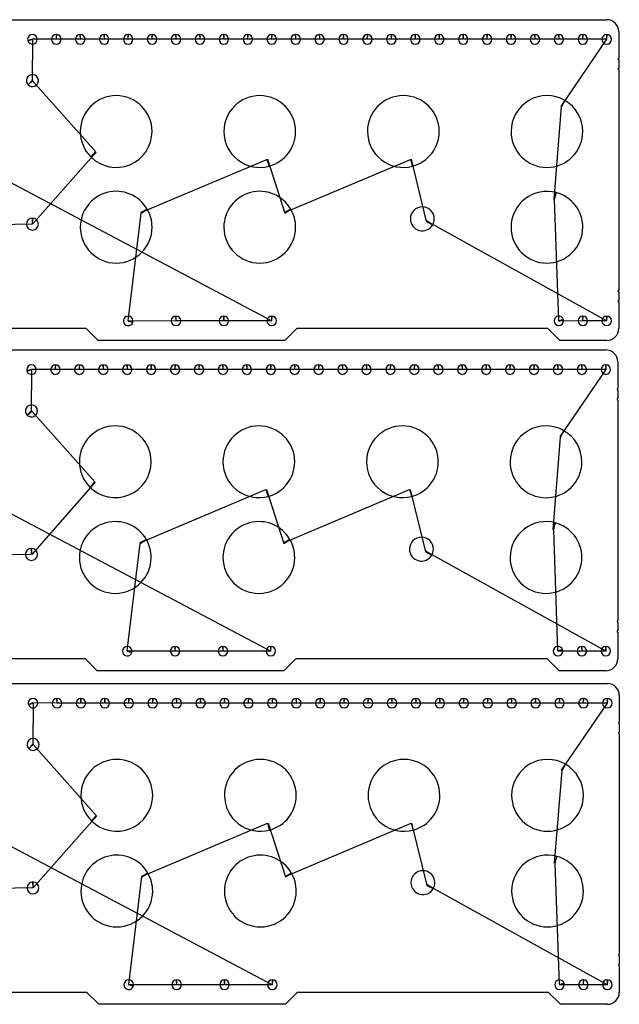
# Model space of a CAD drawing. Header units: inches. Extents: x 1 to 28.6, y 0.9 to 42.6.
# Tile 2 of 4: x 16 to 28.5, y 1 to 21.6. Entities that reach past the tile are written whole.
import ezdxf

# ---------------------------------------------------------------- set-up
doc = ezdxf.new("R2010")
doc.units = ezdxf.units.IN
doc.layers.get('0').update_dxf_attribs({"linetype": 'CONTINUOUS'})
doc.layers.add('3', color=7, linetype='CONTINUOUS')
doc.layers.add('9', color=7, linetype='CONTINUOUS')

msp = doc.modelspace()

# ---------------------------------------------------------------- linework, layer by layer
at = {"color": 0, "linetype": 'CONTINUOUS'}
for p, q in [((16.27, 21.163), (16.265, 20.308)), ((16.765, 21.167), (16.268, 21.171)), ((17.265, 21.167), (16.773, 21.167)), ((17.765, 21.167), (17.273, 21.167)), ((18.265, 21.167), (17.773, 21.167)), ((18.765, 21.167), (18.273, 21.167)), ((19.265, 21.167), (18.773, 21.167)), ((19.765, 21.167), (19.273, 21.167)), ((20.265, 21.167), (19.773, 21.167)), ((20.765, 21.167), (20.273, 21.167)), ((21.265, 21.167), (20.773, 21.167)), ((21.765, 21.167), (21.273, 21.167)), ((22.265, 21.167), (21.773, 21.167)), ((22.765, 21.167), (22.273, 21.167)), ((23.265, 21.167), (22.773, 21.167)), ((23.765, 21.167), (23.273, 21.167)), ((24.265, 21.167), (23.773, 21.167)), ((24.765, 21.167), (24.273, 21.167)), ((25.265, 21.167), (24.773, 21.167)), ((25.765, 21.167), (25.273, 21.167)), ((26.265, 21.167), (25.773, 21.167)), ((26.765, 21.167), (26.273, 21.167)), ((27.265, 21.167), (26.773, 21.167)), ((27.765, 21.167), (27.273, 21.167)), ((27.314, 19.763), (28.273, 21.167)), ((28.265, 21.167), (27.773, 21.167)), ((16.273, 20.301), (17.59, 18.82)), ((27.168, 17.821), (27.325, 19.756)), ((17.599, 18.811), (16.274, 17.304)), ((15.021, 18.59), (21.273, 15.283)), ((18.536, 17.546), (21.168, 18.658)), ((21.181, 18.662), (21.542, 17.534)), ((21.536, 17.546), (24.168, 18.658)), ((24.181, 18.662), (24.499, 17.359)), ((27.268, 15.287), (27.181, 17.818)), ((18.27, 15.287), (18.542, 17.534)), ((16.263, 17.304), (14.369, 17.274)), ((24.506, 17.371), (28.273, 15.283)), ((19.265, 15.283), (18.268, 15.279)), ((20.265, 15.283), (19.273, 15.283)), ((21.265, 15.283), (20.273, 15.283)), ((27.765, 15.283), (27.27, 15.279)), ((28.265, 15.283), (27.773, 15.283)), ((16.251, 14.261), (16.246, 13.406)), ((16.746, 14.265), (16.249, 14.269)), ((17.246, 14.265), (16.754, 14.265)), ((17.746, 14.265), (17.254, 14.265)), ((18.246, 14.265), (17.754, 14.265)), ((18.746, 14.265), (18.254, 14.265)), ((19.246, 14.265), (18.754, 14.265)), ((19.746, 14.265), (19.254, 14.265)), ((20.246, 14.265), (19.754, 14.265)), ((20.746, 14.265), (20.254, 14.265)), ((21.246, 14.265), (20.754, 14.265)), ((21.746, 14.265), (21.254, 14.265)), ((22.246, 14.265), (21.754, 14.265)), ((22.746, 14.265), (22.254, 14.265)), ((23.246, 14.265), (22.754, 14.265)), ((23.746, 14.265), (23.254, 14.265)), ((24.246, 14.265), (23.754, 14.265)), ((24.746, 14.265), (24.254, 14.265)), ((25.246, 14.265), (24.754, 14.265)), ((25.746, 14.265), (25.254, 14.265)), ((26.246, 14.265), (25.754, 14.265)), ((26.746, 14.265), (26.254, 14.265)), ((27.246, 14.265), (26.754, 14.265)), ((27.746, 14.265), (27.254, 14.265)), ((27.294, 12.861), (28.254, 14.265)), ((28.246, 14.265), (27.754, 14.265)), ((16.254, 13.399), (17.571, 11.918)), ((27.149, 10.919), (27.306, 12.854)), ((17.58, 11.909), (16.255, 10.402)), ((18.516, 10.644), (21.149, 11.756)), ((21.162, 11.76), (21.523, 10.632)), ((21.516, 10.644), (24.149, 11.756)), ((24.162, 11.76), (24.48, 10.457)), ((15.002, 11.688), (21.254, 8.381)), ((27.249, 8.385), (27.162, 10.916)), ((18.251, 8.385), (18.523, 10.632)), ((16.244, 10.402), (14.35, 10.372)), ((24.487, 10.468), (28.254, 8.381)), ((19.246, 8.381), (18.249, 8.377)), ((20.246, 8.381), (19.254, 8.381)), ((21.246, 8.381), (20.254, 8.381)), ((27.746, 8.381), (27.251, 8.377)), ((28.246, 8.381), (27.754, 8.381)), ((16.283, 7.29), (16.278, 6.436)), ((16.777, 7.294), (16.28, 7.298)), ((17.277, 7.294), (16.786, 7.294)), ((17.777, 7.294), (17.286, 7.294)), ((18.277, 7.294), (17.786, 7.294)), ((18.777, 7.294), (18.286, 7.294)), ((19.277, 7.294), (18.786, 7.294)), ((19.777, 7.294), (19.286, 7.294)), ((20.277, 7.294), (19.786, 7.294)), ((20.777, 7.294), (20.286, 7.294)), ((21.277, 7.294), (20.786, 7.294)), ((21.777, 7.294), (21.286, 7.294)), ((22.277, 7.294), (21.786, 7.294)), ((22.777, 7.294), (22.286, 7.294)), ((23.277, 7.294), (22.786, 7.294)), ((23.777, 7.294), (23.286, 7.294)), ((24.277, 7.294), (23.786, 7.294)), ((24.777, 7.294), (24.286, 7.294)), ((25.277, 7.294), (24.786, 7.294)), ((25.777, 7.294), (25.286, 7.294)), ((26.277, 7.294), (25.786, 7.294)), ((26.777, 7.294), (26.286, 7.294)), ((27.277, 7.294), (26.786, 7.294)), ((27.777, 7.294), (27.286, 7.294)), ((27.326, 5.89), (28.286, 7.294)), ((28.277, 7.294), (27.786, 7.294)), ((16.285, 6.428), (17.603, 4.947)), ((27.181, 3.949), (27.337, 5.884)), ((17.612, 4.938), (16.287, 3.432)), ((18.548, 3.673), (21.181, 4.786)), ((21.193, 4.789), (21.555, 3.662)), ((21.548, 3.673), (24.181, 4.786)), ((24.193, 4.789), (24.512, 3.486)), ((15.034, 4.717), (21.286, 1.41)), ((27.281, 1.414), (27.193, 3.945)), ((18.283, 1.414), (18.555, 3.662)), ((16.276, 3.432), (14.381, 3.402)), ((24.518, 3.498), (28.286, 1.41)), ((19.277, 1.41), (18.281, 1.406)), ((20.277, 1.41), (19.286, 1.41)), ((21.277, 1.41), (20.286, 1.41)), ((27.777, 1.41), (27.283, 1.406)), ((28.277, 1.41), (27.786, 1.41))]:
    msp.add_line(p, q, dxfattribs=at)
at = {"layer": '3', "color": 3, "linetype": 'CONTINUOUS'}
for p, q in [((1.269, 21.577), (28.269, 21.577)), ((28.519, 21.327), (28.519, 20.772)), ((28.519, 20.742), (28.519, 20.56)), ((28.519, 20.53), (28.519, 15.92)), ((28.519, 15.89), (28.519, 15.708)), ((28.519, 15.678), (28.519, 15.123)), ((17.394, 15.123), (12.144, 15.123)), ((17.644, 14.873), (17.394, 15.123)), ((21.791, 15.123), (21.541, 14.873)), ((27.041, 15.123), (21.791, 15.123)), ((27.291, 14.873), (27.041, 15.123)), ((21.541, 14.873), (17.644, 14.873)), ((28.269, 14.873), (27.291, 14.873)), ((1.25, 14.675), (28.25, 14.675)), ((28.5, 14.425), (28.5, 13.87)), ((28.5, 13.84), (28.5, 13.658)), ((28.5, 13.628), (28.5, 9.018)), ((28.5, 8.988), (28.5, 8.806)), ((28.5, 8.776), (28.5, 8.221)), ((17.375, 8.221), (12.125, 8.221)), ((17.625, 7.971), (17.375, 8.221)), ((21.772, 8.221), (21.522, 7.971)), ((27.022, 8.221), (21.772, 8.221)), ((27.272, 7.971), (27.022, 8.221)), ((21.522, 7.971), (17.625, 7.971)), ((28.25, 7.971), (27.272, 7.971)), ((1.282, 7.704), (28.282, 7.704)), ((28.532, 7.454), (28.532, 6.899)), ((28.532, 6.869), (28.532, 6.687)), ((28.532, 6.657), (28.532, 2.047)), ((28.532, 2.017), (28.532, 1.835)), ((28.532, 1.805), (28.532, 1.25)), ((17.407, 1.25), (12.157, 1.25)), ((17.657, 1), (17.407, 1.25)), ((21.804, 1.25), (21.554, 1)), ((27.054, 1.25), (21.804, 1.25)), ((27.304, 1), (27.054, 1.25)), ((21.554, 1), (17.657, 1)), ((28.282, 1), (27.304, 1))]:
    msp.add_line(p, q, dxfattribs=at)
for centre, radius, start, end in [((28.269, 21.327), 0.25, 0, 90), ((16.269, 21.167), 0.1, 360, 180), ((16.769, 21.167), 0.1, 90, 180), ((16.769, 21.167), 0.1, 360, 90), ((17.269, 21.167), 0.1, 90, 180), ((17.269, 21.167), 0.1, 360, 90), ((17.769, 21.167), 0.1, 90, 180), ((17.769, 21.167), 0.1, 360, 90), ((18.269, 21.167), 0.1, 90, 180), ((18.269, 21.167), 0.1, 360, 90), ((18.769, 21.167), 0.1, 90, 180), ((18.769, 21.167), 0.1, 360, 90), ((19.269, 21.167), 0.1, 90, 180), ((19.269, 21.167), 0.1, 360, 90), ((19.769, 21.167), 0.1, 90, 180), ((19.769, 21.167), 0.1, 360, 90), ((20.269, 21.167), 0.1, 90, 180), ((20.269, 21.167), 0.1, 360, 90), ((20.769, 21.167), 0.1, 90, 180), ((20.769, 21.167), 0.1, 360, 90), ((21.269, 21.167), 0.1, 90, 180), ((21.269, 21.167), 0.1, 360, 90), ((21.769, 21.167), 0.1, 90, 180), ((21.769, 21.167), 0.1, 360, 90), ((22.269, 21.167), 0.1, 90, 180), ((22.269, 21.167), 0.1, 360, 90), ((22.769, 21.167), 0.1, 90, 180), ((22.769, 21.167), 0.1, 360, 90), ((23.269, 21.167), 0.1, 90, 180), ((23.269, 21.167), 0.1, 360, 90), ((23.769, 21.167), 0.1, 90, 180), ((23.769, 21.167), 0.1, 360, 90), ((24.269, 21.167), 0.1, 90, 180), ((24.269, 21.167), 0.1, 360, 90), ((24.769, 21.167), 0.1, 90, 180), ((24.769, 21.167), 0.1, 360, 90), ((25.269, 21.167), 0.1, 90, 180), ((25.269, 21.167), 0.1, 360, 90), ((25.769, 21.167), 0.1, 90, 180), ((25.769, 21.167), 0.1, 360, 90), ((26.269, 21.167), 0.1, 90, 180), ((26.269, 21.167), 0.1, 360, 90), ((26.769, 21.167), 0.1, 90, 180), ((26.769, 21.167), 0.1, 360, 90), ((27.269, 21.167), 0.1, 90, 180), ((27.269, 21.167), 0.1, 360, 90), ((27.769, 21.167), 0.1, 90, 180), ((27.769, 21.167), 0.1, 360, 90), ((28.269, 21.167), 0.1, 90, 180), ((28.269, 21.167), 0.1, 360, 90), ((16.269, 21.167), 0.1, 180, 195), ((16.269, 21.167), 0.1, 195, 0), ((16.769, 21.167), 0.1, 180, 360), ((17.269, 21.167), 0.1, 180, 360), ((17.769, 21.167), 0.1, 180, 360), ((18.269, 21.167), 0.1, 180, 360), ((18.769, 21.167), 0.1, 180, 360), ((19.269, 21.167), 0.1, 180, 360), ((19.769, 21.167), 0.1, 180, 360), ((20.269, 21.167), 0.1, 180, 360), ((20.769, 21.167), 0.1, 180, 360), ((21.269, 21.167), 0.1, 180, 360), ((21.769, 21.167), 0.1, 180, 360), ((22.269, 21.167), 0.1, 180, 360), ((22.769, 21.167), 0.1, 180, 360), ((23.269, 21.167), 0.1, 180, 360), ((23.769, 21.167), 0.1, 180, 360), ((24.269, 21.167), 0.1, 180, 360), ((24.769, 21.167), 0.1, 180, 360), ((25.269, 21.167), 0.1, 180, 360), ((25.769, 21.167), 0.1, 180, 360), ((26.269, 21.167), 0.1, 180, 360), ((26.769, 21.167), 0.1, 180, 360), ((27.269, 21.167), 0.1, 180, 360), ((27.769, 21.167), 0.1, 180, 360), ((28.269, 21.167), 0.1, 180, 360), ((28.519, 20.757), 0.015, 90, 270), ((16.269, 20.305), 0.125, 360, 180), ((28.519, 20.545), 0.015, 90, 270), ((16.269, 20.305), 0.125, 180, 225), ((16.269, 20.305), 0.125, 225, 0), ((18.019, 19.24), 0.75, 360, 180), ((21.019, 19.24), 0.75, 360, 180), ((24.019, 19.24), 0.75, 360, 180), ((27.019, 19.24), 0.75, 60, 180), ((27.019, 19.24), 0.75, 360, 60), ((18.019, 19.24), 0.75, 180, 225), ((18.019, 19.24), 0.75, 225, 0), ((21.019, 19.24), 0.75, 180, 285), ((21.019, 19.24), 0.75, 285, 0), ((24.019, 19.24), 0.75, 180, 285), ((24.019, 19.24), 0.75, 285, 0), ((27.019, 19.24), 0.75, 180, 360), ((18.019, 17.24), 0.75, 30, 180), ((21.019, 17.24), 0.75, 30, 180), ((27.019, 17.24), 0.75, 75, 180), ((27.019, 17.24), 0.75, 360, 75), ((18.019, 17.24), 0.75, 360, 30), ((21.019, 17.24), 0.75, 360, 30), ((24.416, 17.415), 0.25, 360, 180), ((16.269, 17.304), 0.125, 90, 180), ((16.269, 17.304), 0.125, 180, 360), ((16.269, 17.304), 0.125, 360, 90), ((24.416, 17.415), 0.25, 180, 330), ((24.416, 17.415), 0.25, 330, 0), ((18.019, 17.24), 0.75, 180, 360), ((21.019, 17.24), 0.75, 180, 360), ((27.019, 17.24), 0.75, 180, 360), ((28.519, 15.905), 0.015, 90, 270), ((28.519, 15.693), 0.015, 90, 270), ((18.269, 15.283), 0.1, 360, 180), ((18.269, 15.283), 0.1, 180, 345), ((18.269, 15.283), 0.1, 345, 0), ((19.269, 15.283), 0.1, 90, 180), ((19.269, 15.283), 0.1, 180, 360), ((19.269, 15.283), 0.1, 360, 90), ((20.269, 15.283), 0.1, 90, 180), ((20.269, 15.283), 0.1, 180, 360), ((20.269, 15.283), 0.1, 360, 90), ((21.269, 15.283), 0.1, 90, 180), ((21.269, 15.283), 0.1, 180, 360), ((21.269, 15.283), 0.1, 360, 90), ((27.269, 15.283), 0.1, 15, 180), ((27.269, 15.283), 0.1, 180, 360), ((27.269, 15.283), 0.1, 360, 15), ((27.769, 15.283), 0.1, 90, 180), ((27.769, 15.283), 0.1, 180, 360), ((27.769, 15.283), 0.1, 360, 90), ((28.269, 15.283), 0.1, 90, 180), ((28.269, 15.283), 0.1, 180, 360), ((28.269, 15.283), 0.1, 360, 90), ((28.269, 15.123), 0.25, 270.0003, 0.0003), ((28.25, 14.425), 0.25, 0, 90), ((16.25, 14.265), 0.1, 360, 180), ((16.25, 14.265), 0.1, 180, 195), ((16.25, 14.265), 0.1, 195, 0), ((16.75, 14.265), 0.1, 90, 180), ((16.75, 14.265), 0.1, 180, 360), ((16.75, 14.265), 0.1, 360, 90), ((17.25, 14.265), 0.1, 90, 180), ((17.25, 14.265), 0.1, 180, 360), ((17.25, 14.265), 0.1, 360, 90), ((17.75, 14.265), 0.1, 90, 180), ((17.75, 14.265), 0.1, 180, 360), ((17.75, 14.265), 0.1, 360, 90), ((18.25, 14.265), 0.1, 90, 180), ((18.25, 14.265), 0.1, 180, 360), ((18.25, 14.265), 0.1, 360, 90), ((18.75, 14.265), 0.1, 90, 180), ((18.75, 14.265), 0.1, 180, 360), ((18.75, 14.265), 0.1, 360, 90), ((19.25, 14.265), 0.1, 90, 180), ((19.25, 14.265), 0.1, 180, 360), ((19.25, 14.265), 0.1, 360, 90), ((19.75, 14.265), 0.1, 90, 180), ((19.75, 14.265), 0.1, 180, 360), ((19.75, 14.265), 0.1, 360, 90), ((20.25, 14.265), 0.1, 90, 180), ((20.25, 14.265), 0.1, 180, 360), ((20.25, 14.265), 0.1, 360, 90), ((20.75, 14.265), 0.1, 90, 180), ((20.75, 14.265), 0.1, 180, 360), ((20.75, 14.265), 0.1, 360, 90), ((21.25, 14.265), 0.1, 90, 180), ((21.25, 14.265), 0.1, 180, 360), ((21.25, 14.265), 0.1, 360, 90), ((21.75, 14.265), 0.1, 90, 180), ((21.75, 14.265), 0.1, 180, 360), ((21.75, 14.265), 0.1, 360, 90), ((22.25, 14.265), 0.1, 90, 180), ((22.25, 14.265), 0.1, 180, 360), ((22.25, 14.265), 0.1, 360, 90), ((22.75, 14.265), 0.1, 90, 180), ((22.75, 14.265), 0.1, 180, 360), ((22.75, 14.265), 0.1, 360, 90), ((23.25, 14.265), 0.1, 90, 180), ((23.25, 14.265), 0.1, 180, 360), ((23.25, 14.265), 0.1, 360, 90), ((23.75, 14.265), 0.1, 90, 180), ((23.75, 14.265), 0.1, 180, 360), ((23.75, 14.265), 0.1, 360, 90), ((24.25, 14.265), 0.1, 90, 180), ((24.25, 14.265), 0.1, 180, 360), ((24.25, 14.265), 0.1, 360, 90), ((24.75, 14.265), 0.1, 90, 180), ((24.75, 14.265), 0.1, 180, 360), ((24.75, 14.265), 0.1, 360, 90), ((25.25, 14.265), 0.1, 90, 180), ((25.25, 14.265), 0.1, 180, 360), ((25.25, 14.265), 0.1, 360, 90), ((25.75, 14.265), 0.1, 90, 180), ((25.75, 14.265), 0.1, 180, 360), ((25.75, 14.265), 0.1, 360, 90), ((26.25, 14.265), 0.1, 90, 180), ((26.25, 14.265), 0.1, 180, 360), ((26.25, 14.265), 0.1, 360, 90), ((26.75, 14.265), 0.1, 90, 180), ((26.75, 14.265), 0.1, 180, 360), ((26.75, 14.265), 0.1, 360, 90), ((27.25, 14.265), 0.1, 90, 180), ((27.25, 14.265), 0.1, 180, 360), ((27.25, 14.265), 0.1, 360, 90), ((27.75, 14.265), 0.1, 90, 180), ((27.75, 14.265), 0.1, 180, 360), ((27.75, 14.265), 0.1, 360, 90), ((28.25, 14.265), 0.1, 90, 180), ((28.25, 14.265), 0.1, 180, 360), ((28.25, 14.265), 0.1, 360, 90), ((28.5, 13.855), 0.015, 90, 270), ((28.5, 13.643), 0.015, 90, 270), ((16.25, 13.402), 0.125, 360, 180), ((16.25, 13.402), 0.125, 180, 225), ((16.25, 13.402), 0.125, 225, 0), ((18, 12.338), 0.75, 360, 180), ((21, 12.338), 0.75, 360, 180), ((24, 12.338), 0.75, 360, 180), ((27, 12.338), 0.75, 60, 180), ((27, 12.338), 0.75, 360, 60), ((18, 12.338), 0.75, 180, 225), ((18, 12.338), 0.75, 225, 0), ((21, 12.338), 0.75, 180, 285), ((21, 12.338), 0.75, 285, 0), ((24, 12.338), 0.75, 180, 285), ((24, 12.338), 0.75, 285, 0), ((27, 12.338), 0.75, 180, 360), ((18, 10.338), 0.75, 30, 180), ((21, 10.338), 0.75, 30, 180), ((27, 10.338), 0.75, 75, 180), ((27, 10.338), 0.75, 360, 75), ((18, 10.338), 0.75, 360, 30), ((21, 10.338), 0.75, 360, 30), ((24.397, 10.513), 0.25, 360, 180), ((16.25, 10.402), 0.125, 90, 180), ((16.25, 10.402), 0.125, 360, 90), ((24.397, 10.513), 0.25, 180, 330), ((24.397, 10.513), 0.25, 330, 0), ((16.25, 10.402), 0.125, 180, 360), ((18, 10.338), 0.75, 180, 360), ((21, 10.338), 0.75, 180, 360), ((27, 10.338), 0.75, 180, 360), ((28.5, 9.003), 0.015, 90, 270), ((28.5, 8.791), 0.015, 90, 270), ((18.25, 8.381), 0.1, 360, 180), ((19.25, 8.381), 0.1, 90, 180), ((19.25, 8.381), 0.1, 360, 90), ((20.25, 8.381), 0.1, 90, 180), ((20.25, 8.381), 0.1, 360, 90), ((21.25, 8.381), 0.1, 90, 180), ((21.25, 8.381), 0.1, 360, 90), ((27.25, 8.381), 0.1, 15, 180), ((27.75, 8.381), 0.1, 90, 180), ((27.75, 8.381), 0.1, 360, 90), ((28.25, 8.381), 0.1, 90, 180), ((28.25, 8.381), 0.1, 360, 90), ((18.25, 8.381), 0.1, 180, 345), ((18.25, 8.381), 0.1, 345, 0), ((19.25, 8.381), 0.1, 180, 360), ((20.25, 8.381), 0.1, 180, 360), ((21.25, 8.381), 0.1, 180, 360), ((27.25, 8.381), 0.1, 180, 360), ((27.25, 8.381), 0.1, 360, 15), ((27.75, 8.381), 0.1, 180, 360), ((28.25, 8.381), 0.1, 180, 360), ((28.25, 8.221), 0.25, 270.0003, 0.0003), ((28.282, 7.454), 0.25, 360, 90), ((16.282, 7.294), 0.1, 360, 180), ((16.282, 7.294), 0.1, 180, 195), ((16.282, 7.294), 0.1, 195, 0), ((16.782, 7.294), 0.1, 90, 180), ((16.782, 7.294), 0.1, 180, 360), ((16.782, 7.294), 0.1, 360, 90), ((17.282, 7.294), 0.1, 90, 180), ((17.282, 7.294), 0.1, 180, 360), ((17.282, 7.294), 0.1, 360, 90), ((17.782, 7.294), 0.1, 90, 180), ((17.782, 7.294), 0.1, 180, 360), ((17.782, 7.294), 0.1, 360, 90), ((18.282, 7.294), 0.1, 90, 180), ((18.282, 7.294), 0.1, 180, 360), ((18.282, 7.294), 0.1, 360, 90), ((18.782, 7.294), 0.1, 90, 180), ((18.782, 7.294), 0.1, 180, 360), ((18.782, 7.294), 0.1, 360, 90), ((19.282, 7.294), 0.1, 90, 180), ((19.282, 7.294), 0.1, 180, 360), ((19.282, 7.294), 0.1, 360, 90), ((19.782, 7.294), 0.1, 90, 180), ((19.782, 7.294), 0.1, 180, 360), ((19.782, 7.294), 0.1, 360, 90), ((20.282, 7.294), 0.1, 90, 180), ((20.282, 7.294), 0.1, 180, 360), ((20.282, 7.294), 0.1, 360, 90), ((20.782, 7.294), 0.1, 90, 180), ((20.782, 7.294), 0.1, 180, 360), ((20.782, 7.294), 0.1, 360, 90), ((21.282, 7.294), 0.1, 90, 180), ((21.282, 7.294), 0.1, 180, 360), ((21.282, 7.294), 0.1, 360, 90), ((21.782, 7.294), 0.1, 90, 180), ((21.782, 7.294), 0.1, 180, 360), ((21.782, 7.294), 0.1, 360, 90), ((22.282, 7.294), 0.1, 90, 180), ((22.282, 7.294), 0.1, 180, 360), ((22.282, 7.294), 0.1, 360, 90), ((22.782, 7.294), 0.1, 90, 180), ((22.782, 7.294), 0.1, 180, 360), ((22.782, 7.294), 0.1, 360, 90), ((23.282, 7.294), 0.1, 90, 180), ((23.282, 7.294), 0.1, 180, 360), ((23.282, 7.294), 0.1, 360, 90), ((23.782, 7.294), 0.1, 90, 180), ((23.782, 7.294), 0.1, 180, 360), ((23.782, 7.294), 0.1, 360, 90), ((24.282, 7.294), 0.1, 90, 180), ((24.282, 7.294), 0.1, 180, 360), ((24.282, 7.294), 0.1, 360, 90), ((24.782, 7.294), 0.1, 90, 180), ((24.782, 7.294), 0.1, 180, 360), ((24.782, 7.294), 0.1, 360, 90), ((25.282, 7.294), 0.1, 90, 180), ((25.282, 7.294), 0.1, 180, 360), ((25.282, 7.294), 0.1, 360, 90), ((25.782, 7.294), 0.1, 90, 180), ((25.782, 7.294), 0.1, 180, 360), ((25.782, 7.294), 0.1, 360, 90), ((26.282, 7.294), 0.1, 90, 180), ((26.282, 7.294), 0.1, 180, 360), ((26.282, 7.294), 0.1, 360, 90), ((26.782, 7.294), 0.1, 90, 180), ((26.782, 7.294), 0.1, 180, 360), ((26.782, 7.294), 0.1, 360, 90), ((27.282, 7.294), 0.1, 90, 180), ((27.282, 7.294), 0.1, 180, 360), ((27.282, 7.294), 0.1, 360, 90), ((27.782, 7.294), 0.1, 90, 180), ((27.782, 7.294), 0.1, 180, 360), ((27.782, 7.294), 0.1, 360, 90), ((28.282, 7.294), 0.1, 90, 180), ((28.282, 7.294), 0.1, 180, 360), ((28.282, 7.294), 0.1, 360, 90), ((28.532, 6.884), 0.015, 90, 270), ((28.532, 6.672), 0.015, 90, 270), ((16.282, 6.432), 0.125, 360, 180), ((16.282, 6.432), 0.125, 180, 225), ((16.282, 6.432), 0.125, 225, 0), ((18.032, 5.367), 0.75, 360, 180), ((21.032, 5.367), 0.75, 360, 180), ((24.032, 5.367), 0.75, 360, 180), ((27.032, 5.367), 0.75, 60, 180), ((27.032, 5.367), 0.75, 360, 60), ((18.032, 5.367), 0.75, 180, 225), ((18.032, 5.367), 0.75, 225, 0), ((21.032, 5.367), 0.75, 180, 285), ((21.032, 5.367), 0.75, 285, 0), ((24.032, 5.367), 0.75, 180, 285), ((24.032, 5.367), 0.75, 285, 0), ((27.032, 5.367), 0.75, 180, 360), ((18.032, 3.367), 0.75, 30, 180), ((21.032, 3.367), 0.75, 30, 180), ((27.032, 3.367), 0.75, 75, 180), ((27.032, 3.367), 0.75, 360, 75), ((18.032, 3.367), 0.75, 360, 30), ((21.032, 3.367), 0.75, 360, 30), ((24.428, 3.542), 0.25, 360, 180), ((16.281, 3.432), 0.125, 90, 180), ((16.281, 3.432), 0.125, 360, 90), ((24.428, 3.542), 0.25, 180, 330), ((24.428, 3.542), 0.25, 330, 0), ((16.281, 3.432), 0.125, 180, 360), ((18.032, 3.367), 0.75, 180, 360), ((21.032, 3.367), 0.75, 180, 360), ((27.032, 3.367), 0.75, 180, 360), ((28.532, 2.032), 0.015, 90, 270), ((28.532, 1.82), 0.015, 90, 270), ((18.282, 1.41), 0.1, 360, 180), ((19.282, 1.41), 0.1, 90, 180), ((19.282, 1.41), 0.1, 360, 90), ((20.282, 1.41), 0.1, 90, 180), ((20.282, 1.41), 0.1, 360, 90), ((21.282, 1.41), 0.1, 90, 180), ((21.282, 1.41), 0.1, 360, 90), ((27.282, 1.41), 0.1, 15, 180), ((27.782, 1.41), 0.1, 90, 180), ((27.782, 1.41), 0.1, 360, 90), ((28.282, 1.41), 0.1, 90, 180), ((28.282, 1.41), 0.1, 360, 90), ((18.282, 1.41), 0.1, 180, 345), ((18.282, 1.41), 0.1, 345, 0), ((19.282, 1.41), 0.1, 180, 360), ((20.282, 1.41), 0.1, 180, 360), ((21.282, 1.41), 0.1, 180, 360), ((27.282, 1.41), 0.1, 180, 360), ((27.282, 1.41), 0.1, 360, 15), ((27.782, 1.41), 0.1, 180, 360), ((28.282, 1.41), 0.1, 180, 360), ((28.282, 1.25), 0.25, 270.0003, 0.0003)]:
    msp.add_arc(centre, radius, start, end, dxfattribs=at)
at = {"layer": '9', "color": 9, "linetype": 'CONTINUOUS'}
for p, q in [((16.769, 21.267), (16.765, 21.167)), ((16.773, 21.167), (16.769, 21.267)), ((17.269, 21.267), (17.265, 21.167)), ((17.273, 21.167), (17.269, 21.267)), ((17.769, 21.267), (17.765, 21.167)), ((17.773, 21.167), (17.769, 21.267)), ((18.269, 21.267), (18.265, 21.167)), ((18.273, 21.167), (18.269, 21.267)), ((18.769, 21.267), (18.765, 21.167)), ((18.773, 21.167), (18.769, 21.267)), ((19.269, 21.267), (19.265, 21.167)), ((19.273, 21.167), (19.269, 21.267)), ((19.769, 21.267), (19.765, 21.167)), ((19.773, 21.167), (19.769, 21.267)), ((20.269, 21.267), (20.265, 21.167)), ((20.273, 21.167), (20.269, 21.267)), ((20.769, 21.267), (20.765, 21.167)), ((20.773, 21.167), (20.769, 21.267)), ((21.269, 21.267), (21.265, 21.167)), ((21.273, 21.167), (21.269, 21.267)), ((21.769, 21.267), (21.765, 21.167)), ((21.773, 21.167), (21.769, 21.267)), ((22.269, 21.267), (22.265, 21.167)), ((22.273, 21.167), (22.269, 21.267)), ((22.769, 21.267), (22.765, 21.167)), ((22.773, 21.167), (22.769, 21.267)), ((23.269, 21.267), (23.265, 21.167)), ((23.273, 21.167), (23.269, 21.267)), ((23.769, 21.267), (23.765, 21.167)), ((23.773, 21.167), (23.769, 21.267)), ((24.269, 21.267), (24.265, 21.167)), ((24.273, 21.167), (24.269, 21.267)), ((24.769, 21.267), (24.765, 21.167)), ((24.773, 21.167), (24.769, 21.267)), ((25.269, 21.267), (25.265, 21.167)), ((25.273, 21.167), (25.269, 21.267)), ((25.769, 21.267), (25.765, 21.167)), ((25.773, 21.167), (25.769, 21.267)), ((26.269, 21.267), (26.265, 21.167)), ((26.273, 21.167), (26.269, 21.267)), ((26.769, 21.267), (26.765, 21.167)), ((26.773, 21.167), (26.769, 21.267)), ((27.269, 21.267), (27.265, 21.167)), ((27.273, 21.167), (27.269, 21.267)), ((27.769, 21.267), (27.765, 21.167)), ((27.773, 21.167), (27.769, 21.267)), ((28.269, 21.267), (28.265, 21.167)), ((28.273, 21.167), (28.269, 21.267)), ((16.268, 21.171), (16.173, 21.141)), ((16.173, 21.141), (16.27, 21.163)), ((16.265, 20.308), (16.181, 20.216)), ((16.181, 20.216), (16.273, 20.301)), ((27.394, 19.889), (27.314, 19.763)), ((27.325, 19.756), (27.394, 19.889)), ((17.59, 18.82), (17.489, 18.71)), ((17.489, 18.71), (17.599, 18.811)), ((21.168, 18.658), (21.213, 18.515)), ((21.213, 18.515), (21.181, 18.662)), ((24.168, 18.658), (24.213, 18.515)), ((24.213, 18.515), (24.181, 18.662)), ((27.213, 17.964), (27.168, 17.821)), ((27.181, 17.818), (27.213, 17.964)), ((18.669, 17.615), (18.536, 17.546)), ((18.542, 17.534), (18.669, 17.615)), ((21.669, 17.615), (21.536, 17.546)), ((21.542, 17.534), (21.669, 17.615)), ((16.269, 17.429), (16.263, 17.304)), ((16.274, 17.304), (16.269, 17.429)), ((24.499, 17.359), (24.632, 17.29)), ((24.632, 17.29), (24.506, 17.371)), ((18.268, 15.279), (18.366, 15.257)), ((18.366, 15.257), (18.27, 15.287)), ((19.269, 15.383), (19.265, 15.283)), ((19.273, 15.283), (19.269, 15.383)), ((20.269, 15.383), (20.265, 15.283)), ((20.273, 15.283), (20.269, 15.383)), ((21.269, 15.383), (21.265, 15.283)), ((21.273, 15.283), (21.269, 15.383)), ((27.366, 15.309), (27.268, 15.287)), ((27.27, 15.279), (27.366, 15.309)), ((27.769, 15.383), (27.765, 15.283)), ((27.773, 15.283), (27.769, 15.383)), ((28.269, 15.383), (28.265, 15.283)), ((28.273, 15.283), (28.269, 15.383)), ((16.249, 14.269), (16.153, 14.239)), ((16.153, 14.239), (16.251, 14.261)), ((16.75, 14.365), (16.746, 14.265)), ((16.754, 14.265), (16.75, 14.365)), ((17.25, 14.365), (17.246, 14.265)), ((17.254, 14.265), (17.25, 14.365)), ((17.75, 14.365), (17.746, 14.265)), ((17.754, 14.265), (17.75, 14.365)), ((18.25, 14.365), (18.246, 14.265)), ((18.254, 14.265), (18.25, 14.365)), ((18.75, 14.365), (18.746, 14.265)), ((18.754, 14.265), (18.75, 14.365)), ((19.25, 14.365), (19.246, 14.265)), ((19.254, 14.265), (19.25, 14.365)), ((19.75, 14.365), (19.746, 14.265)), ((19.754, 14.265), (19.75, 14.365)), ((20.25, 14.365), (20.246, 14.265)), ((20.254, 14.265), (20.25, 14.365)), ((20.75, 14.365), (20.746, 14.265)), ((20.754, 14.265), (20.75, 14.365)), ((21.25, 14.365), (21.246, 14.265)), ((21.254, 14.265), (21.25, 14.365)), ((21.75, 14.365), (21.746, 14.265)), ((21.754, 14.265), (21.75, 14.365)), ((22.25, 14.365), (22.246, 14.265)), ((22.254, 14.265), (22.25, 14.365)), ((22.75, 14.365), (22.746, 14.265)), ((22.754, 14.265), (22.75, 14.365)), ((23.25, 14.365), (23.246, 14.265)), ((23.254, 14.265), (23.25, 14.365)), ((23.75, 14.365), (23.746, 14.265)), ((23.754, 14.265), (23.75, 14.365)), ((24.25, 14.365), (24.246, 14.265)), ((24.254, 14.265), (24.25, 14.365)), ((24.75, 14.365), (24.746, 14.265)), ((24.754, 14.265), (24.75, 14.365)), ((25.25, 14.365), (25.246, 14.265)), ((25.254, 14.265), (25.25, 14.365)), ((25.75, 14.365), (25.746, 14.265)), ((25.754, 14.265), (25.75, 14.365)), ((26.25, 14.365), (26.246, 14.265)), ((26.254, 14.265), (26.25, 14.365)), ((26.75, 14.365), (26.746, 14.265)), ((26.754, 14.265), (26.75, 14.365)), ((27.25, 14.365), (27.246, 14.265)), ((27.254, 14.265), (27.25, 14.365)), ((27.75, 14.365), (27.746, 14.265)), ((27.754, 14.265), (27.75, 14.365)), ((28.25, 14.365), (28.246, 14.265)), ((28.254, 14.265), (28.25, 14.365)), ((16.246, 13.406), (16.162, 13.314)), ((16.162, 13.314), (16.254, 13.399)), ((27.375, 12.987), (27.294, 12.861)), ((27.306, 12.854), (27.375, 12.987)), ((17.571, 11.918), (17.47, 11.807)), ((17.47, 11.807), (17.58, 11.909)), ((21.149, 11.756), (21.194, 11.613)), ((21.194, 11.613), (21.162, 11.76)), ((24.149, 11.756), (24.194, 11.613)), ((24.194, 11.613), (24.162, 11.76)), ((27.194, 11.062), (27.149, 10.919)), ((27.162, 10.916), (27.194, 11.062)), ((18.65, 10.713), (18.516, 10.644)), ((18.523, 10.632), (18.65, 10.713)), ((21.65, 10.713), (21.516, 10.644)), ((21.523, 10.632), (21.65, 10.713)), ((16.25, 10.527), (16.244, 10.402)), ((16.255, 10.402), (16.25, 10.527)), ((24.48, 10.457), (24.613, 10.388)), ((24.613, 10.388), (24.487, 10.468)), ((19.25, 8.481), (19.246, 8.381)), ((19.254, 8.381), (19.25, 8.481)), ((20.25, 8.481), (20.246, 8.381)), ((20.254, 8.381), (20.25, 8.481)), ((21.25, 8.481), (21.246, 8.381)), ((21.254, 8.381), (21.25, 8.481)), ((27.75, 8.481), (27.746, 8.381)), ((27.754, 8.381), (27.75, 8.481)), ((28.25, 8.481), (28.246, 8.381)), ((28.254, 8.381), (28.25, 8.481)), ((18.249, 8.377), (18.347, 8.355)), ((18.347, 8.355), (18.251, 8.385)), ((27.347, 8.407), (27.249, 8.385)), ((27.251, 8.377), (27.347, 8.407)), ((16.28, 7.298), (16.185, 7.268)), ((16.185, 7.268), (16.283, 7.29)), ((16.782, 7.394), (16.777, 7.294)), ((16.786, 7.294), (16.782, 7.394)), ((17.282, 7.394), (17.277, 7.294)), ((17.286, 7.294), (17.282, 7.394)), ((17.782, 7.394), (17.777, 7.294)), ((17.786, 7.294), (17.782, 7.394)), ((18.282, 7.394), (18.277, 7.294)), ((18.286, 7.294), (18.282, 7.394)), ((18.782, 7.394), (18.777, 7.294)), ((18.786, 7.294), (18.782, 7.394)), ((19.282, 7.394), (19.277, 7.294)), ((19.286, 7.294), (19.282, 7.394)), ((19.782, 7.394), (19.777, 7.294)), ((19.786, 7.294), (19.782, 7.394)), ((20.282, 7.394), (20.277, 7.294)), ((20.286, 7.294), (20.282, 7.394)), ((20.782, 7.394), (20.777, 7.294)), ((20.786, 7.294), (20.782, 7.394)), ((21.282, 7.394), (21.277, 7.294)), ((21.286, 7.294), (21.282, 7.394)), ((21.782, 7.394), (21.777, 7.294)), ((21.786, 7.294), (21.782, 7.394)), ((22.282, 7.394), (22.277, 7.294)), ((22.286, 7.294), (22.282, 7.394)), ((22.782, 7.394), (22.777, 7.294)), ((22.786, 7.294), (22.782, 7.394)), ((23.282, 7.394), (23.277, 7.294)), ((23.286, 7.294), (23.282, 7.394)), ((23.782, 7.394), (23.777, 7.294)), ((23.786, 7.294), (23.782, 7.394)), ((24.282, 7.394), (24.277, 7.294)), ((24.286, 7.294), (24.282, 7.394)), ((24.782, 7.394), (24.777, 7.294)), ((24.786, 7.294), (24.782, 7.394)), ((25.282, 7.394), (25.277, 7.294)), ((25.286, 7.294), (25.282, 7.394)), ((25.782, 7.394), (25.777, 7.294)), ((25.786, 7.294), (25.782, 7.394)), ((26.282, 7.394), (26.277, 7.294)), ((26.286, 7.294), (26.282, 7.394)), ((26.782, 7.394), (26.777, 7.294)), ((26.786, 7.294), (26.782, 7.394)), ((27.282, 7.394), (27.277, 7.294)), ((27.286, 7.294), (27.282, 7.394)), ((27.782, 7.394), (27.777, 7.294)), ((27.786, 7.294), (27.782, 7.394)), ((28.282, 7.394), (28.277, 7.294)), ((28.286, 7.294), (28.282, 7.394)), ((16.278, 6.436), (16.193, 6.343)), ((16.193, 6.343), (16.285, 6.428)), ((27.407, 6.017), (27.326, 5.89)), ((27.337, 5.884), (27.407, 6.017)), ((17.603, 4.947), (17.501, 4.837)), ((17.501, 4.837), (17.612, 4.938)), ((21.181, 4.786), (21.226, 4.643)), ((21.226, 4.643), (21.193, 4.789)), ((24.181, 4.786), (24.226, 4.643)), ((24.226, 4.643), (24.193, 4.789)), ((27.226, 4.092), (27.181, 3.949)), ((27.193, 3.945), (27.226, 4.092)), ((18.681, 3.742), (18.548, 3.673)), ((18.555, 3.662), (18.681, 3.742)), ((21.681, 3.742), (21.548, 3.673)), ((21.555, 3.662), (21.681, 3.742)), ((16.281, 3.557), (16.276, 3.432)), ((16.287, 3.432), (16.281, 3.557)), ((24.512, 3.486), (24.645, 3.417)), ((24.645, 3.417), (24.518, 3.498)), ((19.282, 1.51), (19.277, 1.41)), ((19.286, 1.41), (19.282, 1.51)), ((20.282, 1.51), (20.277, 1.41)), ((20.286, 1.41), (20.282, 1.51)), ((21.282, 1.51), (21.277, 1.41)), ((21.286, 1.41), (21.282, 1.51)), ((27.782, 1.51), (27.777, 1.41)), ((27.786, 1.41), (27.782, 1.51)), ((28.282, 1.51), (28.277, 1.41)), ((28.286, 1.41), (28.282, 1.51)), ((18.281, 1.406), (18.378, 1.384)), ((18.378, 1.384), (18.283, 1.414)), ((27.378, 1.436), (27.281, 1.414)), ((27.283, 1.406), (27.378, 1.436))]:
    msp.add_line(p, q, dxfattribs=at)

doc.saveas('drawing.dxf')
